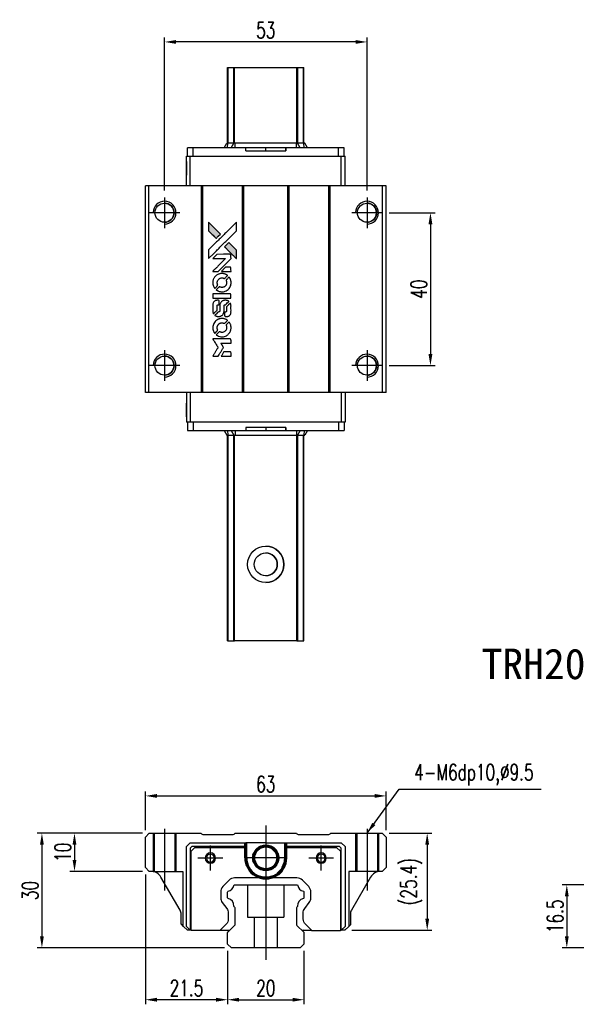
# Model space of a CAD drawing. Header units: millimetres. Extents: x 358 to 663, y 370 to 633.
# Tile 1 of 2: x 358 to 503, y 375 to 633. Entities that reach past the tile are written whole.
import ezdxf
from ezdxf.enums import TextEntityAlignment as Align

# ---------------------------------------------------------------- set-up
doc = ezdxf.new("R2010")
doc.units = ezdxf.units.MM
doc.header["$LTSCALE"] = 0.15
doc.linetypes.add('MITTE', pattern=[2, 1.25, -0.25, 0.25, -0.25])
doc.layers.get('0').update_dxf_attribs({"linetype": 'CONTINUOUS'})
doc.layers.get('Defpoints').update_dxf_attribs({"linetype": 'CONTINUOUS'})
doc.layers.add('1', color=4, linetype='MITTE', lineweight=25)
doc.layers.add('CHA', color=2, linetype='CONTINUOUS')
doc.layers.add('DIM', color=4, linetype='CONTINUOUS')
doc.styles.add('DIM-7', font='SIMPLEX.shx', dxfattribs={"width": 0.7, "bigfont": 'chineset.shx'})
doc.styles.add('T', font='kaiu.ttf')
doc.dimstyles.new('CNS', dxfattribs={"dimtxt": 3.5, "dimasz": 2.5, "dimexe": 1, "dimexo": 1.5, "dimgap": 0.09, "dimtad": 0, "dimdsep": 46, "dimtxsty": 'DIM-7', "dimcen": 0.09, "dimclrd": 1, "dimclre": 1, "dimclrt": 4, "dimadec": 0, "dimazin": 0, "dimtfac": 1, "dimtix": 1, "dimtmove": 2, "dimatfit": 3, "dimfxl": 1, "dimtvp": 0.971429, "dimtolj": 1, "dimarcsym": 0})

# ---------------------------------------------------------------- blocks, each defined once
blk = doc.blocks.new('*D17')
at = {"color": 7, "lineweight": -2}
for p, q in [((515.47, 406.2), (499.62, 406.2)), ((500.82, 403.2), (500.82, 392.7)), ((515.47, 389.7), (499.62, 389.7))]:
    blk.add_line(p, q, dxfattribs=at)
at = {"color": 7}
for points in [[(500.32, 403.2), (501.32, 403.2), (500.82, 406.2)], [(500.32, 392.7), (501.32, 392.7), (500.82, 389.7)]]:
    blk.add_solid(points, dxfattribs=at)
at = {"layer": 'Defpoints', "color": 0}
for p in [(517.27, 406.2), (500.82, 389.7), (517.27, 389.7)]:
    blk.add_point(p, dxfattribs=at)
at = {"color": 7, "insert": (497.76, 397.95), "char_height": 4.2, "attachment_point": 5, "rotation": 90, "style": 'DIM-7'}
blk.add_mtext('\\A1;16.5', dxfattribs=at)
blk = doc.blocks.new('*D23')
at = {"color": 7, "lineweight": -2}
for p, q in [((412.03, 388.9), (412.03, 374.93)), ((432.03, 388.9), (432.03, 374.93)), ((415.03, 376.13), (429.03, 376.13))]:
    blk.add_line(p, q, dxfattribs=at)
at = {"color": 7}
for points in [[(415.03, 376.63), (415.03, 375.63), (412.03, 376.13)], [(429.03, 376.63), (429.03, 375.63), (432.03, 376.13)]]:
    blk.add_solid(points, dxfattribs=at)
at = {"layer": 'Defpoints', "color": 0}
for p in [(412.03, 390.7), (432.03, 390.7), (432.03, 376.13)]:
    blk.add_point(p, dxfattribs=at)
at = {"color": 7, "insert": (422.03, 379.19), "char_height": 4.2, "attachment_point": 5, "style": 'DIM-7'}
blk.add_mtext('\\A1;20', dxfattribs=at)
blk = doc.blocks.new('*D24')
at = {"color": 7, "lineweight": -2}
for p, q in [((390.53, 408.9), (390.53, 374.93)), ((412.03, 388.9), (412.03, 374.93)), ((409.03, 376.13), (393.53, 376.13))]:
    blk.add_line(p, q, dxfattribs=at)
at = {"color": 7}
for points in [[(393.53, 376.63), (393.53, 375.63), (390.53, 376.13)], [(409.03, 376.63), (409.03, 375.63), (412.03, 376.13)]]:
    blk.add_solid(points, dxfattribs=at)
at = {"layer": 'Defpoints', "color": 0}
for p in [(390.53, 410.7), (412.03, 390.7), (390.53, 376.13)]:
    blk.add_point(p, dxfattribs=at)
at = {"color": 7, "insert": (401.28, 379.19), "char_height": 4.2, "attachment_point": 5, "style": 'DIM-7'}
blk.add_mtext('\\A1;21.5', dxfattribs=at)
blk = doc.blocks.new('*D26')
at = {"color": 7, "lineweight": -2}
for p, q in [((390.53, 420.5), (390.53, 430.65)), ((453.53, 420.5), (453.53, 430.65)), ((393.53, 429.45), (450.53, 429.45))]:
    blk.add_line(p, q, dxfattribs=at)
at = {"color": 7}
for points in [[(393.53, 429.95), (393.53, 428.95), (390.53, 429.45)], [(450.53, 429.95), (450.53, 428.95), (453.53, 429.45)]]:
    blk.add_solid(points, dxfattribs=at)
at = {"layer": 'Defpoints', "color": 0}
for p in [(453.53, 429.45), (390.53, 418.7), (453.53, 418.7)]:
    blk.add_point(p, dxfattribs=at)
at = {"color": 7, "insert": (422.03, 432.51), "char_height": 4.2, "attachment_point": 5, "style": 'DIM-7'}
blk.add_mtext('\\A1;63', dxfattribs=at)
blk = doc.blocks.new('*D27')
at = {"color": 7, "lineweight": -2}
for p, q in [((389.73, 419.7), (370.76, 419.7)), ((371.96, 416.7), (371.96, 412.7)), ((389.73, 409.7), (370.76, 409.7))]:
    blk.add_line(p, q, dxfattribs=at)
at = {"color": 7}
for points in [[(371.46, 416.7), (372.46, 416.7), (371.96, 419.7)], [(371.46, 412.7), (372.46, 412.7), (371.96, 409.7)]]:
    blk.add_solid(points, dxfattribs=at)
at = {"layer": 'Defpoints', "color": 0}
for p in [(391.53, 419.7), (371.96, 409.7), (391.53, 409.7)]:
    blk.add_point(p, dxfattribs=at)
at = {"color": 7, "insert": (368.9, 414.7), "char_height": 4.2, "attachment_point": 5, "rotation": 90, "style": 'DIM-7'}
blk.add_mtext('\\A1;10', dxfattribs=at)
blk = doc.blocks.new('*D28')
at = {"color": 7, "lineweight": -2}
for p, q in [((389.73, 419.7), (362.23, 419.7)), ((363.43, 416.7), (363.43, 392.7)), ((411.23, 389.7), (362.23, 389.7))]:
    blk.add_line(p, q, dxfattribs=at)
at = {"color": 7}
for points in [[(362.93, 416.7), (363.93, 416.7), (363.43, 419.7)], [(362.93, 392.7), (363.93, 392.7), (363.43, 389.7)]]:
    blk.add_solid(points, dxfattribs=at)
at = {"layer": 'Defpoints', "color": 0}
for p in [(391.53, 419.7), (363.43, 389.7), (413.03, 389.7)]:
    blk.add_point(p, dxfattribs=at)
at = {"color": 7, "insert": (360.37, 404.7), "char_height": 4.2, "attachment_point": 5, "rotation": 90, "style": 'DIM-7'}
blk.add_mtext('\\A1;30', dxfattribs=at)
blk = doc.blocks.new('*D29')
at = {"color": 7, "lineweight": -2}
for p, q in [((454.33, 419.7), (465.48, 419.7)), ((464.28, 416.7), (464.28, 397.3)), ((444.53, 394.3), (465.48, 394.3))]:
    blk.add_line(p, q, dxfattribs=at)
at = {"color": 7}
for points in [[(463.78, 416.7), (464.78, 416.7), (464.28, 419.7)], [(463.78, 397.3), (464.78, 397.3), (464.28, 394.3)]]:
    blk.add_solid(points, dxfattribs=at)
at = {"layer": 'Defpoints', "color": 0}
for p in [(452.53, 419.7), (442.73, 394.3), (464.28, 394.3)]:
    blk.add_point(p, dxfattribs=at)
at = {"color": 7, "insert": (460.12, 407), "char_height": 4.2, "attachment_point": 5, "rotation": 90, "style": 'DIM-7'}
blk.add_mtext('\\A1;(25.4)', dxfattribs=at)
blk = doc.blocks.new('A$Cfc7dfc43')
at = {"linetype": 'Continuous'}
h = blk.add_hatch(color=256, dxfattribs=at)
h.dxf.hatch_style = 1
h.paths.add_polyline_path([(0, 35.01), (0, 33.88), (0, 32.75), (0.98, 31.77, 0.000288), (1.36, 31.4, 0.000479), (1.68, 31.09, 0.000013), (1.97, 30.8, 0.197177), (1.97, 30.8, 0.197497), (1.97, 30.8, 0.00004), (2.14, 30.97, 0.000834), (2.32, 31.15, 0.000506), (2.54, 31.36), (3.1, 31.92), (1.55, 33.47)])
h.paths.add_polyline_path([(5.3, 29.72), (4.74, 29.15, 0.000476), (4.52, 28.94, 0.000789), (4.34, 28.76, 0.000035), (4.18, 28.59, 0.19758), (4.17, 28.59, 0.198396), (4.18, 28.58, 0.000019), (4.4, 28.36, 0.000582), (4.65, 28.11, 0.000351), (4.94, 27.82, 0.000108), (6.18, 26.58, 0.000692), (6.81, 25.95, 0.000077), (7.25, 25.52, 0.197527), (7.26, 25.51, 0.410181), (7.27, 25.52, 0.000493), (7.28, 25.75, 0.002424), (7.28, 26.07, 0.000529), (7.28, 26.63), (7.28, 27.73), (6.29, 28.73)])
for points in [[(0.98, 31.77, 0.000288), (1.36, 31.4, 0.000479), (1.68, 31.09, 0.000013), (1.97, 30.8, 0.197177), (1.97, 30.8, 0.197497), (1.97, 30.8, 0.00004), (2.14, 30.97, 0.000836), (2.32, 31.15, 0.000505), (2.54, 31.36), (3.1, 31.92), (1.55, 33.47), (0, 35.01), (0, 33.88), (0, 32.75)], [(1.36, 26.85, -0.000056), (2.04, 27.52, -0.000021), (2.99, 28.47, -0.000021), (4.03, 29.51, -0.000025), (5, 30.48), (7.28, 32.75), (7.28, 33.87), (7.27, 35), (5.74, 33.48, 0.000274), (5.01, 32.75, 0.000123), (4.05, 31.79, 0.000121), (3.03, 30.78, 0.000165), (2.11, 29.86), (0, 27.75), (0, 26.62), (0, 25.49)], [(4.94, 27.82, 0.000108), (6.18, 26.58, 0.000692), (6.81, 25.95, 0.000077), (7.25, 25.52, 0.197527), (7.26, 25.51, 0.410182), (7.27, 25.52, 0.000493), (7.28, 25.75, 0.002424), (7.28, 26.07, 0.000529), (7.28, 26.62), (7.28, 27.73), (6.29, 28.73), (5.3, 29.72), (4.74, 29.15, 0.000476), (4.52, 28.94, 0.000789), (4.34, 28.76, 0.000035), (4.18, 28.59, 0.19758), (4.17, 28.59, 0.198396), (4.18, 28.58, 0.000019), (4.4, 28.36, 0.000582), (4.65, 28.11, 0.000351)], [(1.8, 22.14), (2.53, 22.14), (4.2, 23.82), (5.88, 25.5), (5.87, 25.97, 0.0008), (5.87, 26.27, 0.010795), (5.87, 26.38, 0.030495), (5.86, 26.44, 0.080372), (5.85, 26.48, 0.03816), (5.82, 26.52, 0.041799), (5.79, 26.55, 0.042486), (5.75, 26.58, 0.042078), (5.71, 26.6, 0.099276), (5.66, 26.61, 0.003302), (5.42, 26.62, 0.002586), (5.02, 26.62, 0.000204), (3.93, 26.62), (2.2, 26.61), (1.64, 26.06), (1.09, 25.5), (2.75, 25.49), (4.42, 25.49), (2.77, 23.85, 0.000253), (2.14, 23.21, 0.000412), (1.6, 22.68, 0.000041), (1.12, 22.2, 0.041338), (1.1, 22.17), (1.08, 22.14)], [(4.61, 22.14), (5.88, 22.14), (5.87, 22.61), (5.87, 23.09), (5.84, 23.14, 0.03146), (5.82, 23.16, 0.026444), (5.8, 23.19, 0.026444), (5.77, 23.21, 0.031457), (5.75, 23.23), (5.69, 23.26), (5.07, 23.26), (4.44, 23.27), (3.9, 22.71, 0.000745), (3.69, 22.5, 0.001228), (3.51, 22.32, 0.000087), (3.35, 22.16, 0.195134), (3.35, 22.15, 0.412117), (3.35, 22.15, 0.000048), (3.72, 22.15, 0.00109), (4.13, 22.14, 0.000653)], [(1.12, 18.94, 0.023681), (1.15, 18.74, 0.022402), (1.19, 18.54, 0.021929), (1.26, 18.35, 0.020503), (1.35, 18.15, 0.013745), (1.41, 18.04, 0.009767), (1.48, 17.92, 0.009658), (1.55, 17.81, 0.027804), (1.6, 17.74), (1.63, 17.71), (1.98, 18.06, 0.002053), (2.14, 18.23, 0.006738), (2.25, 18.34, 0.007826), (2.33, 18.42, 0.063909), (2.35, 18.47, 0.061532), (2.38, 18.53, 0.068674), (2.38, 18.59, 0.052072), (2.37, 18.67, 0.019648), (2.34, 18.77, -0.018366), (2.3, 18.9, -0.0288), (2.27, 19.01, -0.029061), (2.26, 19.12, -0.019155), (2.26, 19.25, -0.053809), (2.3, 19.53, -0.058833), (2.4, 19.79, -0.058566), (2.56, 20.01, -0.052525), (2.77, 20.21, -0.044733), (2.95, 20.32, -0.040573), (3.15, 20.4, -0.041123), (3.36, 20.44, -0.04951), (3.56, 20.45, -0.017369), (3.65, 20.44, -0.024255), (3.74, 20.42, -0.023787), (3.82, 20.4, -0.015798), (3.91, 20.37, 0.010631), (3.97, 20.34, 0.033653), (4.01, 20.33, 0.037806), (4.05, 20.33, 0.016307), (4.1, 20.32, 0.068179), (4.2, 20.34, 0.095747), (4.28, 20.38, 0.033418), (4.39, 20.48, 0.002133), (4.69, 20.78, 0.001452), (4.85, 20.95, 0.012393), (4.93, 21.03, 0.020479), (4.96, 21.07, 0.344362), (4.96, 21.09, 0.074287), (4.92, 21.13, 0.005454), (4.79, 21.21, 0.008391), (4.66, 21.29, 0.017097), (4.55, 21.35, 0.027375), (4.32, 21.45, 0.02835), (4.09, 21.52, 0.027723), (3.84, 21.56, 0.023913), (3.58, 21.58, 0.027047), (3.27, 21.58, 0.031685), (2.98, 21.53, 0.032425), (2.7, 21.46, 0.031013), (2.43, 21.34, 0.037914), (2.11, 21.15, 0.040153), (1.83, 20.92, 0.039834), (1.58, 20.64, 0.036173), (1.38, 20.32, 0.040752), (1.24, 20, 0.035885), (1.15, 19.66, 0.035491), (1.1, 19.3, 0.037615)], [(2.09, 17.27, 0.018008), (2.19, 17.2, 0.009842), (2.32, 17.12, 0.009807), (2.46, 17.05, 0.015716), (2.58, 17, 0.048467), (3, 16.86, 0.045841), (3.46, 16.81, 0.046006), (3.91, 16.84, 0.049638), (4.34, 16.95, 0.064819), (4.89, 17.25, 0.06695), (5.35, 17.67, 0.066691), (5.68, 18.2, 0.063505), (5.86, 18.81, 0.03135), (5.88, 18.97, 0.010439), (5.88, 19.2, 0.010391), (5.88, 19.43, 0.032408), (5.86, 19.58, 0.015696), (5.82, 19.76, 0.018095), (5.78, 19.93, 0.018551), (5.72, 20.09, 0.018352), (5.65, 20.25, 0.015568), (5.59, 20.35, 0.009832), (5.52, 20.47, 0.009795), (5.45, 20.58, 0.023727), (5.4, 20.66), (5.37, 20.69), (5.02, 20.34, 0.001528), (4.83, 20.15, 0.010022), (4.73, 20.05, 0.019586), (4.67, 19.99, 0.061865), (4.65, 19.94, 0.055054), (4.62, 19.86, 0.061607), (4.62, 19.79, 0.048725), (4.63, 19.7, 0.020221), (4.66, 19.59, -0.017722), (4.7, 19.47, -0.02685), (4.72, 19.36, -0.02759), (4.73, 19.25, -0.020233), (4.73, 19.13, -0.04793), (4.69, 18.9, -0.048386), (4.62, 18.68, -0.047866), (4.5, 18.48, -0.044964), (4.34, 18.3, -0.04333), (4.16, 18.15, -0.050921), (3.96, 18.04, -0.051473), (3.74, 17.98, -0.0459), (3.51, 17.96, -0.019014), (3.39, 17.96, -0.024114), (3.29, 17.98, -0.025081), (3.19, 18, -0.023892), (3.09, 18.03, 0.008624), (3.02, 18.06, 0.026486), (2.96, 18.07, 0.035074), (2.92, 18.08, 0.02756), (2.87, 18.08, 0.087163), (2.79, 18.07, 0.073291), (2.71, 18.02, 0.028074), (2.61, 17.93, 0.002594), (2.36, 17.68), (2, 17.33)], [(3.49, 15.14), (5.87, 15.14), (5.87, 15.61), (5.87, 16.07), (5.84, 16.13, 0.071429), (5.81, 16.18, 0.054799), (5.76, 16.22, 0.053585), (5.71, 16.25, 0.060698), (5.65, 16.26, 0.033975), (5.55, 16.27, 0.000112), (4.34, 16.27, 0.000726), (3.15, 16.27, 0.001084), (2.11, 16.26), (1.1, 16.25), (1.1, 15.69), (1.1, 15.13)], [(1.11, 11.64, 0.018538), (1.12, 11.57, 0.010695), (1.14, 11.49, 0.01068), (1.16, 11.4, 0.017678), (1.18, 11.33, 0.013849), (1.21, 11.25, 0.011814), (1.24, 11.17, 0.004513), (1.28, 11.09, 0.290035), (1.29, 11.08, 0.196418), (1.29, 11.09, 0.000124), (1.43, 11.22, 0.001477), (1.59, 11.38, 0.000898), (1.77, 11.56), (2.25, 12.03), (2.25, 12.63, -0.001471), (2.25, 13.08, -0.028714), (2.26, 13.22, -0.097073), (2.29, 13.3, -0.084199), (2.34, 13.36, -0.042698), (2.39, 13.39, -0.053912), (2.43, 13.41, -0.051004), (2.48, 13.43, -0.032967), (2.54, 13.43, 0.00807), (2.57, 13.43, 0.003023), (2.61, 13.43, 0.002994), (2.66, 13.44, 0.003629), (2.7, 13.44), (2.8, 13.45), (2.8, 13.9, 0.001618), (2.8, 14.12, 0.005206), (2.8, 14.26, 0.00535), (2.8, 14.36, 0.060675), (2.79, 14.4, 0.048484), (2.78, 14.42, 0.02389), (2.77, 14.45, 0.022812), (2.75, 14.48, 0.02462), (2.73, 14.5, 0.061781), (2.67, 14.55, 0.080179), (2.61, 14.57, 0.048561), (2.52, 14.58, 0.010021), (2.36, 14.59, 0.016602), (2.15, 14.58, 0.031409), (1.98, 14.56, 0.036474), (1.83, 14.52, 0.03439), (1.69, 14.46, 0.065928), (1.46, 14.3, 0.069066), (1.29, 14.09, 0.065697), (1.17, 13.83, 0.051559), (1.11, 13.53, 0.020904), (1.11, 13.37, 0.000451), (1.1, 12.59, 0.000419), (1.1, 11.79, 0.022759)], [(1.73, 10.6, 0.023289), (1.84, 10.53, 0.026845), (1.96, 10.47, 0.026047), (2.08, 10.42, 0.019751), (2.22, 10.38, 0.013249), (2.3, 10.37, 0.025169), (2.36, 10.36, 0.016532), (2.44, 10.36, 0.002937), (2.59, 10.35, 0.003317), (2.73, 10.35, 0.011808), (2.81, 10.36, 0.01777), (2.88, 10.36, 0.021476), (2.94, 10.37, 0.04325), (3.19, 10.45, 0.045753), (3.42, 10.57, 0.04649), (3.62, 10.73, 0.047672), (3.79, 10.92, 0.025315), (3.84, 11.01, 0.015208), (3.9, 11.11, 0.01512), (3.95, 11.22, 0.022488), (3.98, 11.31, 0.027857), (4.02, 11.46, 0.034138), (4.04, 11.61, 0.014286), (4.05, 11.83, 0.00124), (4.05, 12.39, -0.00103), (4.05, 12.73, -0.002552), (4.05, 12.98, -0.001594), (4.06, 13.17, -0.047676), (4.06, 13.22, -0.085307), (4.1, 13.3, -0.097789), (4.15, 13.36, -0.085947), (4.24, 13.41, -0.051339), (4.35, 13.43, 0.014634), (4.39, 13.43, 0.015028), (4.42, 13.44, 0.014927), (4.46, 13.44, 0.059415), (4.47, 13.45, 0.070595), (4.51, 13.48, 0.00028), (4.91, 13.88, 0.000111), (5.32, 14.28, 0.200239), (5.33, 14.3, 0.268906), (5.32, 14.31, 0.001866), (5.23, 14.37, 0.007532), (5.13, 14.42, 0.017818), (5.06, 14.45, 0.013256), (4.98, 14.48, 0.011636), (4.89, 14.51, 0.011528), (4.8, 14.54, 0.012303), (4.72, 14.56, 0.0423), (4.58, 14.58, 0.013657), (4.38, 14.58, 0.013857), (4.18, 14.58, 0.037428), (4.03, 14.56, 0.014927), (3.94, 14.53, 0.0122), (3.84, 14.5, 0.012518), (3.74, 14.47, 0.023062), (3.67, 14.44, 0.065961), (3.4, 14.25, 0.06055), (3.18, 14, 0.059676), (3.02, 13.7, 0.060497), (2.94, 13.38, 0.025683), (2.93, 13.31, 0.001528), (2.93, 13.09, 0.002124), (2.93, 12.83, 0.001173), (2.93, 12.5, -0.000809), (2.93, 11.93, -0.017164), (2.92, 11.76, -0.063931), (2.9, 11.67, -0.108429), (2.86, 11.6, -0.052941), (2.82, 11.57, -0.063675), (2.77, 11.54, -0.050562), (2.71, 11.53, -0.020337), (2.63, 11.52, 0.009897), (2.57, 11.51, 0.016482), (2.53, 11.51, 0.019019), (2.5, 11.5, 0.06043), (2.47, 11.49, 0.076267), (2.43, 11.45, 0.00054), (2.06, 11.08, 0.000307), (1.68, 10.7, 0.142594), (1.66, 10.67, 0.232419), (1.66, 10.66, 0.022995), (1.68, 10.64, 0.024627), (1.7, 10.62, 0.015407)], [(4.2, 10.54, 0.065483), (4.22, 10.48, 0.053271), (4.26, 10.43, 0.052018), (4.32, 10.39, 0.0556), (4.38, 10.36, 0.036839), (4.42, 10.35, 0.026922), (4.46, 10.35, 0.016905), (4.52, 10.34, 0.004317), (4.62, 10.34, 0.016369), (4.82, 10.35, 0.029936), (4.99, 10.37, 0.03418), (5.14, 10.41, 0.031327), (5.28, 10.47, 0.046935), (5.46, 10.58, 0.054053), (5.6, 10.71, 0.053701), (5.72, 10.88, 0.045364), (5.8, 11.07, 0.032479), (5.85, 11.24, 0.03386), (5.87, 11.41, 0.013578), (5.87, 11.68, 0.001155), (5.87, 12.38, 0.000413), (5.87, 12.98, 0.005008), (5.87, 13.21, 0.013199), (5.86, 13.34, 0.033956), (5.85, 13.43, 0.013909), (5.82, 13.53, 0.010864), (5.79, 13.63, 0.010938), (5.76, 13.73, 0.028702), (5.73, 13.79), (5.7, 13.84), (5.22, 13.36), (4.73, 12.88), (4.73, 12.32, -0.001504), (4.73, 12.08, -0.00328), (4.73, 11.89, -0.001901), (4.72, 11.75, -0.061333), (4.72, 11.71, -0.063621), (4.7, 11.67, -0.048633), (4.66, 11.62, -0.046769), (4.62, 11.58, -0.047961), (4.57, 11.55, -0.02678), (4.53, 11.53, -0.050957), (4.49, 11.52, -0.029398), (4.44, 11.51, -0.00401), (4.34, 11.51), (4.17, 11.5), (4.17, 11.05, 0.001061), (4.17, 10.78, 0.009147), (4.18, 10.66, 0.020721), (4.18, 10.59, 0.051619)], [(1.11, 7.18, 0.024131), (1.15, 6.98, 0.022344), (1.2, 6.77, 0.021883), (1.27, 6.57, 0.020884), (1.36, 6.37, 0.010669), (1.42, 6.25, 0.010389), (1.48, 6.14, 0.010913), (1.55, 6.04, 0.022227), (1.6, 5.96), (1.63, 5.94), (1.98, 6.3, 0.002452), (2.12, 6.44, 0.003628), (2.24, 6.56, 0.001662), (2.34, 6.67, 0.070159), (2.36, 6.7, 0.047671), (2.36, 6.72, 0.018624), (2.37, 6.75, 0.017921), (2.38, 6.78, 0.018804), (2.38, 6.82, 0.018255), (2.38, 6.86, 0.041312), (2.38, 6.89, 0.037164), (2.37, 6.93, 0.012342), (2.35, 6.98, -0.015101), (2.3, 7.1, -0.035998), (2.28, 7.19, -0.033244), (2.27, 7.29, -0.011249), (2.27, 7.44, -0.004059), (2.27, 7.56, -0.019693), (2.27, 7.62, -0.027943), (2.28, 7.68, -0.014411), (2.3, 7.75, -0.033089), (2.35, 7.91, -0.033887), (2.43, 8.06, -0.034021), (2.52, 8.2, -0.033942), (2.64, 8.33, -0.02816), (2.77, 8.44, -0.035032), (2.9, 8.53, -0.035269), (3.04, 8.59, -0.029196), (3.2, 8.65, -0.037862), (3.39, 8.68, -0.043657), (3.57, 8.68, -0.043064), (3.75, 8.66, -0.035184), (3.93, 8.6, 0.033699), (4.02, 8.57, 0.052815), (4.1, 8.56, 0.059167), (4.17, 8.56, 0.058972), (4.24, 8.58, 0.059208), (4.29, 8.62, 0.021125), (4.36, 8.68, 0.008691), (4.47, 8.79, 0.000851), (4.74, 9.05, 0.001873), (4.87, 9.19, 0.013884), (4.93, 9.26, 0.022355), (4.96, 9.3, 0.341453), (4.96, 9.32, 0.073011), (4.93, 9.35, 0.004587), (4.8, 9.44, 0.00748), (4.67, 9.52, 0.016837), (4.57, 9.57, 0.028606), (4.32, 9.68, 0.031352), (4.06, 9.76, 0.031004), (3.8, 9.8, 0.0268), (3.52, 9.82, 0.026698), (3.23, 9.8, 0.03002), (2.95, 9.76, 0.030357), (2.67, 9.68, 0.028554), (2.41, 9.56, 0.062944), (1.92, 9.23, 0.062206), (1.52, 8.79, 0.062448), (1.25, 8.27, 0.064355), (1.11, 7.7, 0.017377), (1.11, 7.59, 0.008369), (1.1, 7.44, 0.008367), (1.11, 7.3, 0.01757)], [(2.08, 5.5, 0.064158), (2.64, 5.21, 0.06356), (3.25, 5.06, 0.064004), (3.87, 5.07, 0.066747), (4.47, 5.24, 0.04321), (4.84, 5.44, 0.044737), (5.16, 5.71, 0.044901), (5.43, 6.02, 0.044184), (5.65, 6.38, 0.026293), (5.76, 6.65, 0.033344), (5.84, 6.91, 0.033227), (5.88, 7.19, 0.025815), (5.88, 7.48, 0.023119), (5.86, 7.77, 0.031044), (5.82, 8.02, 0.031337), (5.74, 8.27, 0.024258), (5.63, 8.52, 0.015622), (5.58, 8.61, 0.008495), (5.51, 8.72, 0.008415), (5.45, 8.82, 0.020814), (5.39, 8.9), (5.37, 8.93), (5.02, 8.59, 0.002843), (4.76, 8.33, 0.033917), (4.67, 8.22, 0.087906), (4.63, 8.14, 0.073302), (4.62, 8.05, 0.022047), (4.62, 8, 0.026465), (4.63, 7.96, 0.022233), (4.64, 7.91, 0.009985), (4.66, 7.85, -0.039011), (4.71, 7.63, -0.044398), (4.73, 7.41, -0.045096), (4.71, 7.2, -0.04265), (4.65, 6.99, -0.071154), (4.48, 6.69, -0.068827), (4.24, 6.45, -0.068713), (3.94, 6.28, -0.070507), (3.61, 6.2, -0.028605), (3.47, 6.19, -0.031418), (3.33, 6.2, -0.031044), (3.19, 6.23, -0.02668), (3.06, 6.28, 0.038913), (2.97, 6.3, 0.043732), (2.89, 6.32, 0.047754), (2.82, 6.31, 0.075756), (2.75, 6.29, 0.07294), (2.72, 6.27, 0.003456), (2.63, 6.18, 0.005023), (2.51, 6.07, 0.002422), (2.36, 5.92, 0.000819), (2.22, 5.79, 0.001349), (2.11, 5.67, 0.0001), (2.01, 5.57, 0.205335), (2, 5.56, 0.219821), (2.01, 5.56, 0.002494), (2.03, 5.54, 0.007089), (2.05, 5.52, 0.004494)], [(1.81, 0), (2.53, 0), (2.65, 0.2, -0.000297), (2.73, 0.32, -0.000037), (2.89, 0.58, -0.000043), (3.08, 0.9, -0.000036), (3.29, 1.23, 0.000044), (3.49, 1.56, 0.000063), (3.67, 1.85, 0.000035), (3.82, 2.09, 0.0009), (3.86, 2.16), (3.92, 2.26), (3.84, 2.38, 0.001175), (3.79, 2.46, 0.000208), (3.71, 2.59, 0.000225), (3.61, 2.75, 0.000203), (3.5, 2.92, -0.000711), (3.41, 3.07, -0.001119), (3.32, 3.21, -0.000263), (3.25, 3.33, -0.04589), (3.24, 3.34, -0.519312), (3.25, 3.35, -0.001914), (3.44, 3.36, -0.003124), (3.76, 3.36, -0.000285), (4.56, 3.36), (5.88, 3.36), (5.88, 3.82, 0.001727), (5.87, 4.15, 0.025279), (5.87, 4.27, 0.073886), (5.85, 4.33, 0.07426), (5.81, 4.39, 0.03264), (5.8, 4.41, 0.01784), (5.78, 4.43, 0.017712), (5.76, 4.44, 0.026854), (5.74, 4.45), (5.69, 4.48), (3.39, 4.48), (1.09, 4.48), (1.1, 4.46, -0.004595), (1.12, 4.44, -0.00016), (1.16, 4.37, -0.000298), (1.21, 4.29, -0.000208), (1.27, 4.19, 0.000986), (1.44, 3.92, 0.00025), (1.72, 3.48, 0.000268), (2.01, 3, 0.000436), (2.27, 2.6, -0.002932), (2.35, 2.47, -0.004718), (2.42, 2.35, -0.001113), (2.48, 2.25, -0.227179), (2.48, 2.24, -0.045982), (2.47, 2.23, -0.000145), (2.39, 2.1, -0.000825), (2.3, 1.94, -0.000517), (2.19, 1.77, 0.000056), (1.81, 1.16, 0.000289), (1.6, 0.82, 0.000481), (1.44, 0.57, 0.000418), (1.28, 0.31), (1.09, 0)], [(4.61, 0), (5.88, 0), (5.88, 0.46, 0.000842), (5.88, 0.76, 0.010591), (5.87, 0.87, 0.028995), (5.87, 0.93, 0.069543), (5.85, 0.97, 0.051063), (5.83, 1.01, 0.039932), (5.79, 1.05, 0.039414), (5.75, 1.09, 0.045845), (5.71, 1.11, 0.094811), (5.67, 1.12, 0.007124), (5.54, 1.13, 0.004713), (5.33, 1.13, 0.000534), (4.85, 1.13), (4.02, 1.13), (3.95, 1.01, 0.000828), (3.74, 0.67, 0.000879), (3.54, 0.34, 0.000048), (3.34, 0.01, 0.137596), (3.34, 0.01, 0.413028), (3.34, 0, 0.000016), (3.71, 0, 0.000623), (4.12, 0, 0.000374)]]:
    blk.add_lwpolyline(points, format="xyb", close=True)
blk = doc.blocks.new('*D49')
at = {"color": 7, "lineweight": -2}
for p, q in [((454.33, 582.04), (466.33, 582.04)), ((465.13, 579.04), (465.13, 545.04)), ((454.33, 542.04), (466.33, 542.04))]:
    blk.add_line(p, q, dxfattribs=at)
at = {"color": 7}
for points in [[(464.63, 579.04), (465.63, 579.04), (465.13, 582.04)], [(464.63, 545.04), (465.63, 545.04), (465.13, 542.04)]]:
    blk.add_solid(points, dxfattribs=at)
at = {"layer": 'Defpoints', "color": 0}
for p in [(452.53, 582.04), (452.53, 542.04), (465.13, 542.04)]:
    blk.add_point(p, dxfattribs=at)
at = {"color": 7, "insert": (462.07, 562.04), "char_height": 4.2, "attachment_point": 5, "rotation": 90, "style": 'DIM-7'}
blk.add_mtext('\\A1;40', dxfattribs=at)
blk = doc.blocks.new('*D50')
at = {"color": 7, "lineweight": -2}
for p, q in [((395.53, 587.84), (395.53, 627.92)), ((445.53, 626.72), (398.53, 626.72)), ((448.53, 587.84), (448.53, 627.92))]:
    blk.add_line(p, q, dxfattribs=at)
at = {"color": 7}
for points in [[(398.53, 627.22), (398.53, 626.22), (395.53, 626.72)], [(445.53, 627.22), (445.53, 626.22), (448.53, 626.72)]]:
    blk.add_solid(points, dxfattribs=at)
at = {"layer": 'Defpoints', "color": 0}
for p in [(395.53, 626.72), (395.53, 586.04), (448.53, 586.04)]:
    blk.add_point(p, dxfattribs=at)
at = {"color": 7, "insert": (422.03, 629.78), "char_height": 4.2, "attachment_point": 5, "style": 'DIM-7'}
blk.add_mtext('\\A1;53', dxfattribs=at)

msp = doc.modelspace()

# ---------------------------------------------------------------- linework, layer by layer
at = {"color": 7, "linetype": 'Continuous', "lineweight": 25}
for p, q in [((412.027, 600.239), (412.027, 620.039)), ((412.027, 600.239), (412.027, 620.039)), ((412.027, 600.239), (412.027, 620.039)), ((412.027, 620.039), (412.027, 600.239)), ((412.194, 600.239), (412.194, 620.039)), ((413.674, 600.239), (413.674, 620.039)), ((413.871, 620.039), (430.183, 620.039)), ((413.871, 600.239), (413.871, 620.039)), ((430.183, 600.239), (430.183, 620.039)), ((430.381, 600.239), (430.381, 620.039)), ((431.861, 600.239), (431.861, 620.039)), ((432.027, 600.239), (432.027, 620.039)), ((411.134, 599.039), (411.827, 600.239)), ((411.134, 599.039), (411.827, 600.239)), ((412.093, 600.239), (411.827, 600.239)), ((412.015, 599.039), (412.093, 600.239)), ((413.685, 600.239), (412.093, 600.239)), ((412.995, 599.039), (413.685, 600.239)), ((413.984, 600.239), (413.685, 600.239)), ((413.984, 599.039), (413.984, 600.239)), ((430.071, 600.239), (413.984, 600.239)), ((430.071, 599.039), (430.071, 600.239)), ((430.369, 600.239), (430.071, 600.239)), ((431.059, 599.039), (430.369, 600.239)), ((431.961, 600.239), (430.369, 600.239)), ((432.039, 599.039), (431.961, 600.239)), ((432.227, 600.239), (431.961, 600.239)), ((432.92, 599.039), (432.227, 600.239)), ((401.527, 596.839), (401.527, 599.039)), ((403.027, 599.039), (401.527, 599.039)), ((401.527, 598.239), (401.527, 599.039)), ((401.527, 596.839), (401.527, 599.039)), ((401.527, 598.239), (401.527, 599.039)), ((401.527, 599.039), (401.527, 599.039)), ((401.527, 598.239), (401.527, 598.239)), ((403.027, 596.839), (403.027, 599.039)), ((416.777, 599.039), (403.027, 599.039)), ((416.777, 598.239), (416.777, 599.039)), ((422.027, 599.039), (416.777, 599.039)), ((416.777, 598.239), (427.277, 598.239)), ((422.027, 598.239), (422.027, 599.039)), ((427.277, 599.039), (422.027, 599.039)), ((427.277, 598.239), (427.277, 599.039)), ((441.027, 599.039), (427.277, 599.039)), ((427.277, 599.039), (427.277, 598.239)), ((427.277, 599.039), (427.277, 599.039)), ((441.027, 596.839), (441.027, 599.039)), ((442.527, 599.039), (441.027, 599.039)), ((442.527, 596.839), (442.527, 599.039)), ((401.277, 589.039), (401.277, 596.839)), ((401.277, 596.839), (402.277, 596.839)), ((401.277, 589.039), (401.277, 596.839)), ((401.277, 596.839), (401.277, 596.839)), ((402.277, 589.039), (402.277, 596.839)), ((402.277, 596.839), (441.777, 596.839)), ((441.777, 589.039), (441.777, 596.839)), ((441.777, 596.839), (442.777, 596.839)), ((442.777, 589.039), (442.777, 596.839)), ((390.527, 535.039), (390.527, 589.039)), ((391.377, 589.039), (390.527, 589.039)), ((390.527, 535.039), (390.527, 589.039)), ((390.527, 589.039), (390.527, 589.039)), ((391.377, 535.039), (391.377, 589.039)), ((405.177, 589.039), (391.377, 589.039)), ((405.177, 535.039), (405.177, 589.039)), ((405.527, 589.039), (405.177, 589.039)), ((405.527, 535.039), (405.527, 589.039)), ((415.927, 589.039), (405.527, 589.039)), ((415.927, 535.039), (415.927, 589.039)), ((416.277, 589.039), (415.927, 589.039)), ((416.277, 535.039), (416.277, 589.039)), ((427.777, 589.039), (416.277, 589.039)), ((427.777, 535.039), (427.777, 589.039)), ((428.127, 589.039), (427.777, 589.039)), ((428.127, 535.039), (428.127, 589.039)), ((438.527, 589.039), (428.127, 589.039)), ((438.527, 535.039), (438.527, 589.039)), ((438.877, 589.039), (438.527, 589.039)), ((438.877, 535.039), (438.877, 589.039)), ((452.577, 589.039), (438.877, 589.039)), ((452.577, 535.039), (452.577, 589.039)), ((453.527, 589.039), (452.577, 589.039)), ((453.527, 535.039), (453.527, 589.039)), ((391.377, 535.039), (390.527, 535.039)), ((390.527, 535.039), (390.527, 535.039)), ((405.177, 535.039), (391.377, 535.039)), ((401.277, 535.039), (401.277, 527.239)), ((401.277, 535.039), (401.277, 527.239)), ((402.277, 535.039), (402.277, 527.239)), ((405.527, 535.039), (405.177, 535.039)), ((415.927, 535.039), (405.527, 535.039)), ((416.277, 535.039), (415.927, 535.039)), ((427.777, 535.039), (416.277, 535.039)), ((428.127, 535.039), (427.777, 535.039)), ((438.527, 535.039), (428.127, 535.039)), ((438.877, 535.039), (438.527, 535.039)), ((452.577, 535.039), (438.877, 535.039)), ((441.777, 535.039), (441.777, 527.239)), ((442.777, 535.039), (442.777, 527.239)), ((453.527, 535.039), (452.577, 535.039)), ((402.277, 527.239), (401.277, 527.239)), ((401.277, 527.239), (401.277, 527.239)), ((401.527, 527.239), (401.527, 525.039)), ((401.527, 527.239), (401.527, 525.039)), ((401.527, 525.839), (401.527, 525.039)), ((401.527, 525.839), (401.527, 525.039)), ((401.527, 525.839), (401.527, 525.839)), ((441.777, 527.239), (402.277, 527.239)), ((403.027, 527.239), (403.027, 525.039)), ((416.777, 525.839), (416.777, 525.039)), ((427.277, 525.839), (416.777, 525.839)), ((422.027, 525.839), (422.027, 525.039)), ((427.277, 525.839), (427.277, 525.039)), ((427.277, 525.039), (427.277, 525.839)), ((441.027, 527.239), (441.027, 525.039)), ((442.777, 527.239), (441.777, 527.239)), ((442.527, 527.239), (442.527, 525.039)), ((401.527, 525.039), (403.027, 525.039)), ((401.527, 525.039), (401.527, 525.039)), ((401.527, 525.039), (401.527, 525.039)), ((401.527, 525.039), (401.527, 525.039)), ((403.027, 525.039), (416.777, 525.039)), ((411.134, 525.039), (411.827, 523.839)), ((411.134, 525.039), (411.827, 523.839)), ((411.827, 523.839), (412.093, 523.839)), ((412.015, 525.039), (412.093, 523.839)), ((412.027, 470.039), (412.027, 523.839)), ((412.027, 470.039), (412.027, 523.839)), ((412.027, 470.039), (412.027, 523.839)), ((412.027, 523.839), (412.027, 470.039)), ((412.093, 523.839), (413.685, 523.839)), ((412.194, 470.039), (412.194, 523.839)), ((412.995, 525.039), (413.685, 523.839)), ((413.674, 470.039), (413.674, 523.839)), ((413.685, 523.839), (413.984, 523.839)), ((413.871, 470.039), (413.871, 523.839)), ((413.984, 525.039), (413.984, 523.839)), ((413.984, 523.839), (430.071, 523.839)), ((416.777, 525.039), (422.027, 525.039)), ((422.027, 525.039), (427.277, 525.039)), ((427.277, 525.039), (441.027, 525.039)), ((427.277, 525.039), (427.277, 525.039)), ((430.071, 525.039), (430.071, 523.839)), ((430.071, 523.839), (430.369, 523.839)), ((430.183, 470.039), (430.183, 523.839)), ((431.059, 525.039), (430.369, 523.839)), ((430.369, 523.839), (431.961, 523.839)), ((430.381, 470.039), (430.381, 523.839)), ((431.861, 470.039), (431.861, 523.839)), ((432.039, 525.039), (431.961, 523.839)), ((431.961, 523.839), (432.227, 523.839)), ((432.027, 470.039), (432.027, 523.839)), ((432.92, 525.039), (432.227, 523.839)), ((441.027, 525.039), (442.527, 525.039)), ((430.183, 470.039), (413.871, 470.039))]:
    msp.add_line(p, q, dxfattribs=at)
for p, q in [((395.527, 586.039), (395.527, 578.039)), ((448.527, 586.039), (448.527, 578.039)), ((399.527, 582.039), (391.527, 582.039)), ((452.527, 582.039), (444.527, 582.039)), ((395.527, 546.039), (395.527, 538.039)), ((448.527, 546.039), (448.527, 538.039)), ((399.527, 542.039), (391.527, 542.039)), ((452.527, 542.039), (444.527, 542.039)), ((427.027, 413.248), (417.027, 413.248))]:
    msp.add_line(p, q)
at = {"color": 0}
for p, q in [((395.527, 420.799), (395.527, 404.684)), ((422.027, 421.698), (422.027, 386.545)), ((448.527, 420.799), (448.527, 404.684)), ((390.527, 418.697), (391.527, 419.697)), ((390.527, 410.697), (390.527, 418.697)), ((391.527, 419.698), (405.027, 419.698)), ((392.527, 419.697), (392.527, 409.697)), ((392.827, 419.697), (392.827, 409.697)), ((398.227, 419.697), (398.227, 409.697)), ((398.527, 419.697), (398.527, 409.697)), ((405.027, 419.697), (405.181, 419.544)), ((405.534, 419.398), (413.52, 419.398)), ((413.874, 419.544), (414.027, 419.697)), ((414.027, 419.698), (430.027, 419.698)), ((430.027, 419.697), (430.181, 419.544)), ((430.534, 419.398), (438.52, 419.398)), ((438.874, 419.544), (439.027, 419.697)), ((439.027, 419.698), (452.527, 419.698)), ((445.527, 419.697), (445.527, 409.697)), ((445.827, 419.697), (445.827, 409.697)), ((451.227, 419.697), (451.227, 409.697)), ((451.527, 419.697), (451.527, 409.697)), ((452.527, 419.697), (453.527, 418.697)), ((453.527, 418.698), (453.527, 410.697)), ((401.277, 416.198), (402.277, 417.198)), ((401.277, 395.297), (401.277, 416.198)), ((402.277, 417.198), (416.777, 417.198)), ((402.692, 416.198), (402.277, 415.783)), ((402.277, 415.783), (402.277, 394.297)), ((402.477, 414.998), (403.477, 415.998)), ((402.477, 394.247), (402.477, 414.998)), ((416.777, 416.198), (402.692, 416.198)), ((403.477, 415.998), (416.777, 415.998)), ((407.527, 409.947), (407.527, 416.447)), ((422.027, 417.198), (416.777, 417.198)), ((416.777, 416.198), (416.877, 416.198)), ((416.777, 415.998), (416.877, 415.998)), ((422.027, 417.198), (441.777, 417.198)), ((422.027, 417.198), (422.027, 417.198)), ((422.028, 417.198), (422.028, 417.198)), ((441.363, 416.198), (427.177, 416.198)), ((427.177, 415.998), (440.577, 415.998)), ((436.527, 409.94), (436.527, 416.44)), ((440.577, 415.998), (441.577, 414.998)), ((441.777, 415.783), (441.363, 416.198)), ((441.577, 414.998), (441.577, 394.247)), ((441.777, 417.198), (442.777, 416.198)), ((441.777, 394.297), (441.777, 415.783)), ((442.777, 416.198), (442.777, 395.297)), ((410.777, 413.198), (404.277, 413.198)), ((439.777, 413.19), (433.277, 413.19)), ((391.527, 409.697), (390.527, 410.697)), ((392.002, 409.697), (391.527, 409.697)), ((392.527, 409.697), (400.277, 409.697)), ((400.277, 409.697), (400.277, 395.497)), ((451.527, 409.697), (443.777, 409.697)), ((443.777, 409.697), (443.777, 395.497)), ((452.527, 409.697), (452.053, 409.697)), ((453.527, 410.697), (452.527, 409.697)), ((399.609, 399.521), (394.6, 408.198)), ((412.441, 407.395), (410.797, 405.712)), ((430.183, 407.998), (413.871, 407.998)), ((422.75, 407.998), (421.304, 407.998)), ((433.258, 405.712), (431.614, 407.395)), ((449.454, 408.198), (444.445, 399.521)), ((413.871, 406.197), (430.183, 406.197)), ((417.277, 406.197), (417.277, 397.697)), ((426.777, 406.197), (426.777, 397.697)), ((410.227, 404.315), (410.227, 402.788)), ((412.027, 402.788), (412.027, 404.314)), ((432.027, 404.314), (432.027, 402.788)), ((433.827, 402.788), (433.827, 404.315)), ((410.639, 401.573), (411.816, 400.034)), ((410.639, 401.573), (411.816, 400.034)), ((413.881, 400.344), (413.741, 400.484)), ((414.027, 395.905), (414.027, 399.99)), ((430.027, 399.997), (430.027, 395.898)), ((430.312, 400.483), (430.172, 400.342)), ((432.239, 400.034), (433.416, 401.573)), ((399.877, 395.947), (399.877, 398.521)), ((412.227, 398.819), (412.227, 397.272)), ((417.277, 397.697), (426.777, 397.697)), ((419.027, 397.697), (419.027, 389.698)), ((425.027, 397.697), (425.027, 389.698)), ((431.827, 397.272), (431.827, 398.819)), ((444.177, 398.521), (444.177, 395.747)), ((400.527, 395.297), (399.877, 395.947)), ((401.527, 394.297), (400.527, 395.297)), ((401.277, 395.297), (402.277, 394.297)), ((402.277, 394.297), (401.527, 394.297)), ((402.477, 394.297), (402.277, 394.297)), ((410.032, 394.247), (402.477, 394.247)), ((410.082, 394.297), (410.032, 394.247)), ((411.642, 395.857), (410.082, 394.297)), ((410.082, 394.297), (412.627, 394.297)), ((412.007, 394.297), (412.372, 394.042)), ((412.101, 393.771), (413.883, 395.553)), ((412.468, 394.138), (412.356, 394.297)), ((430.171, 395.554), (431.954, 393.771)), ((431.427, 394.297), (433.973, 394.297)), ((431.587, 394.138), (431.699, 394.297)), ((432.047, 394.297), (431.683, 394.042)), ((433.973, 394.297), (432.413, 395.857)), ((434.023, 394.247), (433.973, 394.297)), ((434.023, 394.247), (441.577, 394.247)), ((441.577, 394.297), (441.777, 394.297)), ((441.777, 394.297), (442.777, 395.297)), ((442.727, 394.297), (441.777, 394.297)), ((443.727, 395.297), (442.727, 394.297)), ((444.177, 395.747), (443.727, 395.297)), ((412.027, 390.697), (412.027, 393.597)), ((432.027, 393.594), (432.027, 390.697)), ((413.027, 389.698), (412.027, 390.697)), ((431.027, 389.698), (413.027, 389.698)), ((432.027, 390.697), (431.027, 389.698))]:
    msp.add_line(p, q, dxfattribs=at)
at = {"color": 7, "linetype": 'Continuous', "lineweight": 25, "flags": 128}
for points in [[(401.277, 591.864), (401.277, 591.925), (401.277, 592.102), (401.277, 592.384), (401.277, 592.752), (401.277, 593.18), (401.277, 593.639), (401.277, 594.099), (401.277, 594.527), (401.277, 594.894), (401.277, 595.176), (401.277, 595.354), (401.277, 595.414), (401.277, 595.354), (401.277, 595.176), (401.277, 594.894), (401.277, 594.527), (401.277, 594.099), (401.277, 593.639), (401.277, 593.18), (401.277, 592.752), (401.277, 592.384), (401.277, 592.102), (401.277, 591.925), (401.277, 591.864)], [(401.277, 532.214), (401.277, 532.154), (401.277, 531.976), (401.277, 531.694), (401.277, 531.327), (401.277, 530.899), (401.277, 530.439), (401.277, 529.98), (401.277, 529.552), (401.277, 529.184), (401.277, 528.902), (401.277, 528.725), (401.277, 528.664), (401.277, 528.725), (401.277, 528.902), (401.277, 529.184), (401.277, 529.552), (401.277, 529.98), (401.277, 530.439), (401.277, 530.899), (401.277, 531.327), (401.277, 531.694), (401.277, 531.976), (401.277, 532.154), (401.277, 532.214)]]:
    msp.add_lwpolyline(points, dxfattribs=at)
at = {"color": 7, "linetype": 'Continuous', "lineweight": 25}
for centre, radius in [((395.527, 582.039), 2.5), ((448.527, 582.039), 2.5), ((395.527, 542.039), 2.5), ((448.527, 542.039), 2.5), ((422.027, 490.039), 4.75), ((422.027, 490.039), 3)]:
    msp.add_circle(centre, radius, dxfattribs=at)
at = {"color": 0, "extrusion": (0, 0, -1)}
for centre, radius in [((-407.527, 413.198), 1.35), ((-407.527, 413.198), 1.05), ((-436.527, 413.198), 1.35), ((-436.527, 413.198), 1.05)]:
    msp.add_circle(centre, radius, dxfattribs=at)
for centre in [(395.527, 582.039), (448.527, 582.039), (395.527, 542.039), (448.527, 542.039)]:
    msp.add_arc(centre, 3, 270, 178.93308)
at = {"color": 7, "linetype": 'Continuous', "lineweight": 25}
for centre, radius, start, end in [((395.527, 582.039), 2.5, 270, 90), ((448.527, 582.039), 2.5, 55.2709, 90), ((448.527, 582.039), 2.5, 55.2709, 90), ((448.527, 582.039), 2.5, 304.89854, 55.10146), ((448.527, 582.039), 2.5, 304.89854, 55.10146), ((448.527, 582.039), 2.5, 270, 304.72911), ((395.527, 542.039), 2.5, 270, 90), ((448.527, 542.039), 2.5, 55.2709, 90), ((448.527, 542.039), 2.5, 55.2709, 90), ((448.527, 542.039), 2.5, 304.89854, 55.10146), ((448.527, 542.039), 2.5, 304.89854, 55.10146), ((448.527, 542.039), 2.5, 270, 304.7291), ((448.527, 542.039), 2.5, 270, 304.7291), ((422.027, 490.039), 4.75, 0, 90), ((422.027, 490.039), 3, 270, 90), ((422.027, 490.039), 4.75, 270, 0)]:
    msp.add_arc(centre, radius, start, end, dxfattribs=at)
at = {"color": 0}
for centre, radius, start, end in [((405.534, 419.898), 0.5, 225, 270), ((413.52, 419.898), 0.5, 270, 315), ((430.534, 419.898), 0.5, 225, 270), ((438.52, 419.898), 0.5, 270, 315), ((392.002, 406.698), 3, 30, 90.00017), ((452.053, 406.698), 3, 89.99983, 150), ((413.871, 405.998), 2, 90, 135.66804), ((430.183, 405.998), 2, 44.33196, 90), ((412.227, 404.315), 2, 135.66804, 180), ((411.89, 406.288), 1.802, 279.69263, 351.65389), ((432.164, 406.288), 1.802, 188.29112, 260.35901), ((431.827, 404.315), 2, 0, 44.33196), ((412.227, 402.788), 2, 180, 217.41412), ((411.89, 400.814), 1.802, 354.45103, 80.30704), ((432.164, 400.814), 1.802, 99.69234, 185.43966), ((431.827, 402.788), 2, 322.58589, 0), ((397.877, 398.521), 2, 359.99999, 30), ((413.527, 399.99), 0.5, 0, 45), ((430.527, 399.99), 0.5, 135.26838, 179.26618), ((446.177, 398.521), 2, 150, 180.00001), ((413.527, 395.905), 0.5, 314.72327, 0), ((430.527, 395.905), 0.5, 180.7338, 224.52619)]:
    msp.add_arc(centre, radius, start, end, dxfattribs=at)
at = {"color": 0, "extrusion": (0, 0, -1)}
for centre, radius, start, end in [((-412.227, 404.314), 0.2, 359.99999, 80.30737), ((-413.871, 405.997), 0.2, 8.3461, 90), ((-430.183, 405.997), 0.2, 90, 172.1503), ((-431.827, 404.314), 0.2, 100.15616, 180), ((-412.227, 402.788), 0.2, 279.69297, 0.00001), ((-431.827, 402.788), 0.2, 180, 260.30766), ((-410.227, 398.819), 2, 142.58588, 180), ((-413.884, 400.624), 0.2, 314.56511, 6.42245), ((-430.171, 400.624), 0.2, 174.56072, 225), ((-433.827, 398.819), 2, 0, 37.41411), ((-410.227, 397.272), 2, 180, 225), ((-433.827, 397.272), 2, 315, 0), ((-412.277, 393.594), 0.25, 359.25769, 45), ((-431.777, 393.594), 0.25, 135, 180)]:
    msp.add_arc(centre, radius, start, end, dxfattribs=at)
at = {"color": 7, "linetype": 'Continuous', "lineweight": 25}
for points, knots in [([(412.027, 620.039), (412.027, 620.039), (412.043, 620.039), (412.106, 620.039), (412.151, 620.039), (412.194, 620.039)], [0, 0, 0, 0, 0.5, 0.5, 1, 1, 1, 1]), ([(412.194, 620.039), (412.368, 620.039), (412.546, 620.039), (412.884, 620.039), (413.043, 620.039), (413.316, 620.039), (413.429, 620.039), (413.595, 620.039), (413.648, 620.039), (413.674, 620.039)], [0, 0, 0, 0, 0.25, 0.25, 0.5, 0.5, 0.75, 0.75, 1, 1, 1, 1]), ([(413.674, 620.039), (413.68, 620.039), (413.703, 620.039), (413.778, 620.039), (413.828, 620.039), (413.871, 620.039)], [0, 0, 0, 0, 0.5, 0.5, 1, 1, 1, 1]), ([(430.183, 620.039), (430.227, 620.039), (430.276, 620.039), (430.351, 620.039), (430.375, 620.039), (430.381, 620.039)], [0, 0, 0, 0, 0.5, 0.5, 1, 1, 1, 1]), ([(430.381, 620.039), (430.407, 620.039), (430.46, 620.039), (430.626, 620.039), (430.739, 620.039), (431.011, 620.039), (431.171, 620.039), (431.509, 620.039), (431.687, 620.039), (431.861, 620.039)], [0, 0, 0, 0, 0.25, 0.25, 0.5, 0.5, 0.75, 0.75, 1, 1, 1, 1]), ([(431.861, 620.039), (431.903, 620.039), (431.949, 620.039), (432.012, 620.039), (432.027, 620.039), (432.027, 620.039)], [0, 0, 0, 0, 0.5, 0.5, 1, 1, 1, 1]), ([(412.027, 470.039), (412.027, 470.039), (412.043, 470.039), (412.106, 470.039), (412.151, 470.039), (412.194, 470.039)], [0, 0, 0, 0, 0.5, 0.5, 1, 1, 1, 1]), ([(412.194, 470.039), (412.368, 470.039), (412.546, 470.039), (412.884, 470.039), (413.043, 470.039), (413.316, 470.039), (413.429, 470.039), (413.595, 470.039), (413.648, 470.039), (413.674, 470.039)], [0, 0, 0, 0, 0.25, 0.25, 0.5, 0.5, 0.75, 0.75, 1, 1, 1, 1]), ([(413.674, 470.039), (413.68, 470.039), (413.703, 470.039), (413.778, 470.039), (413.828, 470.039), (413.871, 470.039)], [0, 0, 0, 0, 0.5, 0.5, 1, 1, 1, 1]), ([(430.183, 470.039), (430.227, 470.039), (430.276, 470.039), (430.351, 470.039), (430.375, 470.039), (430.381, 470.039)], [0, 0, 0, 0, 0.5, 0.5, 1, 1, 1, 1]), ([(430.381, 470.039), (430.407, 470.039), (430.46, 470.039), (430.626, 470.039), (430.739, 470.039), (431.011, 470.039), (431.171, 470.039), (431.509, 470.039), (431.687, 470.039), (431.861, 470.039)], [0, 0, 0, 0, 0.25, 0.25, 0.5, 0.5, 0.75, 0.75, 1, 1, 1, 1]), ([(431.861, 470.039), (431.903, 470.039), (431.949, 470.039), (432.012, 470.039), (432.027, 470.039), (432.027, 470.039)], [0, 0, 0, 0, 0.5, 0.5, 1, 1, 1, 1])]:
    msp.add_open_spline(points, degree=3, knots=knots, dxfattribs=at)
at = {"layer": '1', "color": 0, "linetype": 'Continuous', "lineweight": 70}
for p, q in [((416.777, 413.248), (416.777, 417.198)), ((427.277, 413.248), (427.277, 417.198))]:
    msp.add_line(p, q, dxfattribs=at)
msp.add_circle((422.027, 413.248), 3.15, dxfattribs=at)
msp.add_arc((422.027, 413.248), 5.25, 179.99994, 0.10578, dxfattribs=at)

# ---------------------------------------------------------------- block references
msp.add_blockref('A$Cfc7dfc43', (407.055, 544.539))

# ---------------------------------------------------------------- texts
at = {"layer": 'CHA', "color": 7, "style": 'T'}
msp.add_text('TRH20FN-XNC', height=8, dxfattribs=at).set_placement((508.434, 464.003), align=Align.MIDDLE)
at = {"layer": 'DIM', "color": 7, "linetype": 'Continuous', "insert": (460.905, 432.148), "char_height": 4.2, "attachment_point": 7, "style": 'DIM-7'}
msp.add_mtext('\\A1;4-M6dp10{\\C0;,%%C9.5}', dxfattribs=at)

# ---------------------------------------------------------------- dimensions: what is measured, and where the dimension line sits
at = {"color": 0}
for base, p1, p2, picture, middle in [((395.527, 626.725), (448.527, 586.039), (395.527, 586.039), '*D50', (422.027, 629.785)), ((453.527, 429.454), (390.527, 418.697), (453.527, 418.697), '*D26', (422.027, 432.514)), ((390.527, 376.132), (412.027, 390.697), (390.527, 410.697), '*D24', (401.277, 379.192)), ((432.027, 376.132), (412.027, 390.697), (432.027, 390.697), '*D23', (422.027, 379.192))]:
    dim = msp.add_linear_dim(base=base, p1=p1, p2=p2, dimstyle='CNS', override={"dimscale": 1.2, "dimgap": 0.8, "dimtad": 1, "dimclrd": 7, "dimclre": 7, "dimclrt": 7, "dimadec": 2, "dimazin": 2, "dimtm": 1e-09, "dimtfac": 0.6, "dimtmove": 1, "dimarcsym": 1}, dxfattribs=at)
    dim.commit()
    dim.dimension.update_dxf_attribs({"geometry": picture, "text_midpoint": middle})
for base, p1, p2, picture, middle in [((465.129, 542.039), (452.527, 582.039), (452.527, 542.039), '*D49', (462.069, 562.039)), ((363.431, 389.698), (391.527, 419.698), (413.027, 389.698), '*D28', (360.371, 404.698)), ((371.964, 409.697), (391.527, 419.698), (391.527, 409.697), '*D27', (368.904, 414.698)), ((500.822, 389.698), (517.268, 406.197), (517.268, 389.698), '*D17', (497.762, 397.947))]:
    dim = msp.add_linear_dim(base=base, p1=p1, p2=p2, angle=90, dimstyle='CNS', override={"dimscale": 1.2, "dimgap": 0.8, "dimtad": 1, "dimclrd": 7, "dimclre": 7, "dimclrt": 7, "dimadec": 2, "dimazin": 2, "dimtm": 1e-09, "dimtfac": 0.6, "dimtmove": 1, "dimarcsym": 1}, dxfattribs=at)
    dim.commit()
    dim.dimension.update_dxf_attribs({"geometry": picture, "text_midpoint": middle})
dim = msp.add_linear_dim(base=(464.284, 394.297), p1=(452.527, 419.697), p2=(442.727, 394.297), angle=90, text='(<>)', dimstyle='CNS', override={"dimscale": 1.2, "dimgap": 0.8, "dimtad": 1, "dimclrd": 7, "dimclre": 7, "dimclrt": 7, "dimadec": 2, "dimazin": 2, "dimtm": 1e-09, "dimtfac": 0.6, "dimtmove": 1, "dimarcsym": 1}, dxfattribs=at)
dim.commit()
dim.dimension.update_dxf_attribs({"geometry": '*D29', "text_midpoint": (460.124, 406.997)})

# ---------------------------------------------------------------- leaders
at = {"layer": 'DIM', "color": 7, "linetype": 'Continuous', "annotation_type": 0, "has_hookline": 1, "hookline_direction": 0, "text_width": 33.18}
msp.add_leader([(448.527, 419.698), (456.945, 431.188), (459.945, 431.188)], dimstyle='CNS', override={"dimscale": 1.2, "dimgap": 0.8, "dimtad": 1, "dimclrd": 0, "dimclre": 7, "dimclrt": 7, "dimadec": 2, "dimazin": 2, "dimtm": 1e-09, "dimtfac": 0.6, "dimtmove": 1, "dimarcsym": 1}, dxfattribs=at)

doc.saveas('drawing.dxf')
